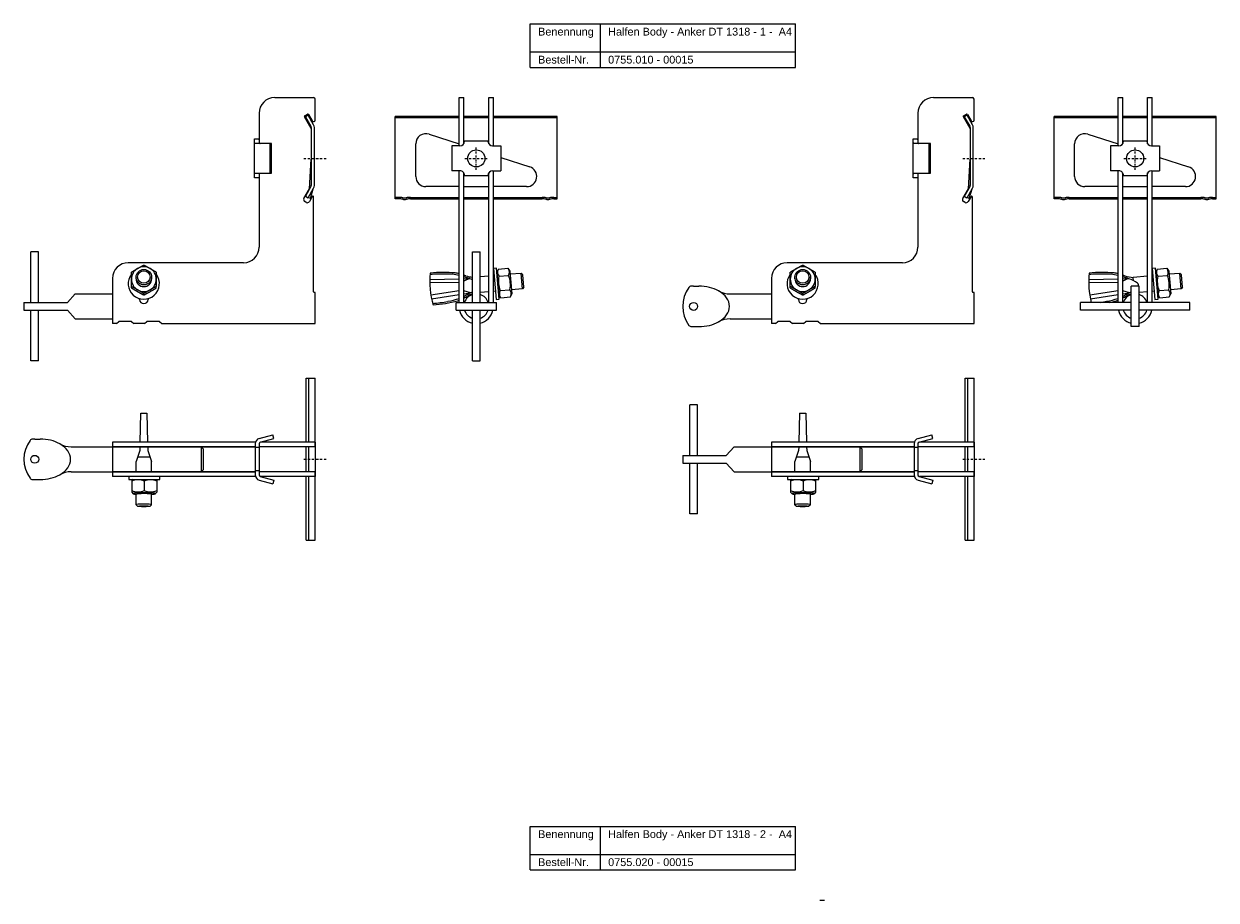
# Model space of a CAD drawing. Header units: millimetres. Extents: x 5002 to 6460, y -1122 to 170.
# Tile 2 of 4: x 5002 to 5768, y -392 to 170. Entities that reach past the tile are written whole.
import ezdxf

# ---------------------------------------------------------------- set-up
doc = ezdxf.new("R2010")
doc.units = ezdxf.units.MM
doc.header["$LTSCALE"] = 10
doc.linetypes.add('STRICHPUNKT2', pattern=[0.5, 0.25, -0.125, 0, -0.125])
doc.layers.add('HALFEN', color=2, linetype='Continuous')
doc.styles.add('ARIAL50', font='ARIAL.TTF', dxfattribs={"height": 5})

msp = doc.modelspace()

# ---------------------------------------------------------------- linework, layer by layer
at = {"layer": 'HALFEN'}
for p, q in [((5327.56, 170.28), (5497.85, 170.28)), ((5327.56, 142.28), (5327.56, 170.28)), ((5372.53, 142.28), (5372.53, 170.28)), ((5497.85, 142.28), (5497.85, 170.28)), ((5327.56, 152.28), (5497.85, 152.28)), ((5327.56, 142.28), (5497.85, 142.28)), ((5281.89, 91.9), (5281.89, 122.89)), ((5281.89, 122.89), (5284.89, 122.89)), ((5284.89, 93.23), (5284.89, 122.89)), ((5300.89, 93.24), (5300.89, 122.89)), ((5300.89, 122.89), (5303.89, 122.89)), ((5303.89, 91.88), (5303.89, 122.89)), ((5704.78, 91.9), (5704.78, 122.89)), ((5704.78, 122.89), (5707.78, 122.89)), ((5707.78, 93.23), (5707.78, 122.89)), ((5723.78, 93.24), (5723.78, 122.89)), ((5723.78, 122.89), (5726.78, 122.89)), ((5726.78, 91.88), (5726.78, 122.89)), ((5240.89, 57.89), (5240.89, 110.88)), ((5281.89, 110.88), (5240.89, 110.88)), ((5281.89, 109.88), (5240.89, 109.88)), ((5300.89, 110.88), (5284.89, 110.88)), ((5300.89, 109.88), (5284.89, 109.88)), ((5344.89, 110.88), (5303.89, 110.88)), ((5344.89, 109.88), (5303.89, 109.88)), ((5344.89, 57.89), (5344.89, 110.88)), ((5663.78, 57.89), (5663.78, 110.88)), ((5704.78, 110.88), (5663.78, 110.88)), ((5704.78, 109.88), (5663.78, 109.88)), ((5723.78, 110.88), (5707.78, 110.88)), ((5723.78, 109.88), (5707.78, 109.88)), ((5767.78, 110.88), (5726.78, 110.88)), ((5767.78, 109.88), (5726.78, 109.88)), ((5767.78, 57.89), (5767.78, 110.88)), ((5254.08, 72.25), (5254.08, 93.25)), ((5262.59, 99.44), (5281.89, 93.16)), ((5277.19, 91.91), (5277.18, 75.91)), ((5282.4, 91.9), (5277.19, 91.91)), ((5300.4, 94.89), (5285.4, 94.9)), ((5303.4, 91.88), (5308.61, 91.88)), ((5308.61, 91.88), (5308.6, 75.88)), ((5676.96, 72.25), (5676.96, 93.25)), ((5685.47, 99.44), (5704.78, 93.16)), ((5700.07, 91.91), (5700.06, 75.91)), ((5705.28, 91.9), (5700.07, 91.91)), ((5723.29, 94.89), (5708.29, 94.9)), ((5726.28, 91.88), (5731.49, 91.88)), ((5731.49, 91.88), (5731.48, 75.88)), ((5308.61, 84.48), (5327.22, 78.44)), ((5731.49, 84.48), (5750.1, 78.44)), ((5282.39, 75.9), (5277.18, 75.91)), ((5281.89, -8.61), (5281.89, 75.9)), ((5284.89, -8.61), (5284.89, 74.55)), ((5285.39, 72.9), (5300.39, 72.89)), ((5300.89, -8.61), (5300.89, 74.56)), ((5303.39, 75.88), (5308.6, 75.88)), ((5303.89, -8.61), (5303.89, 75.88)), ((5705.27, 75.9), (5700.06, 75.91)), ((5704.78, -8.61), (5704.78, 75.9)), ((5707.78, -8.61), (5707.78, 74.55)), ((5708.27, 72.9), (5723.27, 72.89)), ((5723.78, -8.61), (5723.78, 74.56)), ((5726.27, 75.88), (5731.48, 75.88)), ((5726.78, -8.61), (5726.78, 75.88)), ((5281.89, 65.75), (5260.58, 65.75)), ((5284.89, 65.75), (5300.89, 65.75)), ((5325.21, 65.75), (5303.89, 65.75)), ((5704.78, 65.75), (5683.46, 65.75)), ((5707.78, 65.75), (5723.78, 65.75)), ((5748.09, 65.75), (5726.78, 65.75)), ((5243.14, 58.89), (5240.89, 58.89)), ((5243.14, 57.89), (5240.89, 57.89)), ((5250.64, 58.89), (5281.89, 58.89)), ((5250.64, 57.89), (5281.89, 57.89)), ((5284.89, 58.89), (5300.89, 58.89)), ((5284.89, 57.89), (5300.89, 57.89)), ((5303.89, 58.89), (5335.14, 58.89)), ((5303.89, 57.89), (5335.14, 57.89)), ((5342.64, 58.89), (5344.89, 58.89)), ((5342.64, 57.89), (5344.89, 57.89)), ((5666.03, 58.89), (5663.78, 58.89)), ((5666.03, 57.89), (5663.78, 57.89)), ((5673.53, 58.89), (5704.78, 58.89)), ((5673.53, 57.89), (5704.78, 57.89)), ((5707.78, 58.89), (5723.78, 58.89)), ((5707.78, 57.89), (5723.78, 57.89)), ((5726.78, 58.89), (5758.03, 58.89)), ((5726.78, 57.89), (5758.03, 57.89)), ((5765.53, 58.89), (5767.78, 58.89)), ((5765.53, 57.89), (5767.78, 57.89)), ((5007, -8.61), (5007, 23.89)), ((5012, 23.89), (5007, 23.89)), ((5012, -8.61), (5012, 23.89)), ((5290.39, -8.61), (5290.39, 23.89)), ((5290.39, 23.89), (5295.39, 23.89)), ((5295.39, -8.61), (5295.39, 23.89)), ((5300.89, 8.27), (5295.39, 7.79)), ((5305.89, 13.48), (5303.89, 13.3)), ((5303.89, 13.3), (5305.64, -6.62)), ((5304.31, 8.57), (5303.89, 8.54)), ((5307.63, -6.45), (5305.89, 13.48)), ((5307.07, 12.82), (5306.12, 10.79)), ((5306.12, 10.79), (5307.39, -3.76)), ((5307.07, 12.82), (5313.21, 13.35)), ((5307.47, 8.21), (5313.61, 8.75)), ((5313.21, 13.35), (5314.49, 11.52)), ((5314.49, 11.52), (5315.76, -3.03)), ((5321.61, 10.09), (5314.67, 9.48)), ((5322.69, 9.18), (5321.61, 10.09)), ((5322.48, 0.12), (5321.61, 10.09)), ((5323.39, 1.21), (5322.69, 9.18)), ((5723.78, 8.27), (5714.6, 7.47)), ((5728.77, 13.48), (5726.78, 13.3)), ((5726.78, 13.3), (5728.52, -6.62)), ((5727.19, 8.57), (5726.78, 8.54)), ((5730.51, -6.45), (5728.77, 13.48)), ((5729.95, 12.82), (5729.01, 10.79)), ((5729.01, 10.79), (5730.28, -3.76)), ((5729.95, 12.82), (5736.09, 13.35)), ((5730.35, 8.21), (5736.49, 8.75)), ((5736.09, 13.35), (5737.37, 11.52)), ((5737.37, 11.52), (5738.65, -3.03)), ((5744.49, 10.09), (5737.55, 9.48)), ((5745.57, 9.18), (5744.49, 10.09)), ((5745.36, 0.12), (5744.49, 10.09)), ((5746.27, 1.21), (5745.57, 9.18)), ((5074.53, 6.62), (5074.53, 7.62)), ((5084.54, 6.62), (5084.54, 7.62)), ((5281.89, 4.18), (5263.07, 3.96)), ((5263.09, 6.25), (5281.89, 6.6)), ((5284.89, 6.66), (5288.47, 6.73)), ((5288.47, 6.73), (5284.89, 5.08)), ((5322.48, 0.12), (5315.54, -0.48)), ((5323.39, 1.21), (5322.48, 0.12)), ((5432.38, 1.89), (5435.79, 1.89)), ((5497.42, 6.62), (5497.41, 7.62)), ((5507.42, 6.62), (5507.42, 7.62)), ((5704.78, 4.18), (5685.95, 3.96)), ((5685.98, 6.25), (5704.78, 6.6)), ((5707.78, 6.66), (5711.36, 6.73)), ((5711.36, 6.73), (5707.78, 5.08)), ((5711.36, 6.73), (5707.78, 5.08)), ((5713.28, -24.11), (5713.28, 1.89)), ((5718.28, 1.89), (5713.28, 1.89)), ((5714.79, 5.31), (5714.6, 7.47)), ((5718.28, -24.11), (5718.28, 1.89)), ((5745.36, 0.12), (5738.42, -0.48)), ((5746.27, 1.21), (5745.36, 0.12)), ((5030.5, -8.61), (5035.5, -3.11)), ((5035.5, -3.11), (5059.5, -3.11)), ((5281.89, -1.04), (5263.77, -4.01)), ((5264.19, -6.27), (5281.89, -3.49)), ((5289.27, -2.33), (5284.89, -1.18)), ((5284.89, -3.02), (5289.27, -2.33)), ((5300.89, -1.76), (5295.39, -2.25)), ((5305.18, -1.39), (5303.89, -1.5)), ((5305.64, -6.62), (5307.63, -6.45)), ((5308.68, -5.59), (5307.39, -3.76)), ((5308.28, -0.99), (5314.41, -0.45)), ((5308.68, -5.59), (5314.82, -5.06)), ((5314.82, -5.06), (5315.76, -3.03)), ((5455.79, -3.11), (5482.38, -3.11)), ((5704.78, -1.04), (5686.65, -4.01)), ((5687.07, -6.27), (5704.78, -3.49)), ((5712.15, -2.33), (5707.78, -1.18)), ((5712.15, -2.33), (5707.78, -1.18)), ((5707.78, -3.02), (5712.15, -2.33)), ((5723.78, -1.76), (5718.28, -2.25)), ((5728.06, -1.39), (5726.78, -1.5)), ((5728.52, -6.62), (5730.51, -6.45)), ((5731.56, -5.59), (5730.28, -3.76)), ((5731.16, -0.99), (5737.3, -0.45)), ((5731.56, -5.59), (5737.7, -5.06)), ((5737.7, -5.06), (5738.65, -3.03)), ((5002.5, -8.61), (5030.5, -8.61)), ((5002.5, -8.61), (5002.5, -13.61)), ((5002.5, -13.61), (5030.5, -13.61)), ((5007, -46.11), (5007, -13.61)), ((5012, -46.11), (5012, -13.61)), ((5030.5, -13.61), (5035.5, -19.11)), ((5279.89, -8.61), (5305.89, -8.61)), ((5279.89, -13.61), (5279.89, -8.61)), ((5279.89, -13.61), (5305.89, -13.61)), ((5290.39, -46.11), (5290.39, -13.61)), ((5295.39, -46.11), (5295.39, -13.61)), ((5305.89, -13.61), (5305.89, -8.61)), ((5713.28, -8.61), (5680.78, -8.61)), ((5680.78, -13.61), (5680.78, -8.61)), ((5713.28, -13.61), (5680.78, -13.61)), ((5750.78, -8.61), (5718.28, -8.61)), ((5750.78, -13.61), (5718.28, -13.61)), ((5750.78, -13.61), (5750.78, -8.61)), ((5035.5, -19.11), (5059.5, -19.11)), ((5062, -22.11), (5059.5, -22.11)), ((5062, -22.11), (5059.5, -22.11)), ((5062, -22.11), (5063.5, -20.81)), ((5071.5, -20.81), (5063.5, -20.81)), ((5071.5, -20.81), (5073, -22.11)), ((5080, -22.11), (5073, -22.11)), ((5080, -22.11), (5081.5, -20.81)), ((5089.5, -20.81), (5081.5, -20.81)), ((5089.5, -20.81), (5091, -22.11)), ((5455.79, -19.11), (5482.38, -19.11)), ((5484.88, -22.11), (5482.38, -22.11)), ((5484.88, -22.11), (5482.38, -22.11)), ((5484.88, -22.11), (5486.38, -20.81)), ((5494.38, -20.81), (5486.38, -20.81)), ((5494.38, -20.81), (5495.88, -22.11)), ((5502.88, -22.11), (5495.88, -22.11)), ((5502.88, -22.11), (5504.38, -20.81)), ((5512.38, -20.81), (5504.38, -20.81)), ((5512.38, -20.81), (5513.88, -22.11)), ((5430.99, -24.11), (5435.79, -24.11)), ((5718.28, -24.11), (5713.28, -24.11)), ((5012, -46.11), (5007, -46.11)), ((5290.39, -46.11), (5295.39, -46.11)), ((5183.77, -98.29), (5183.77, -57.29)), ((5183.77, -57.29), (5189.5, -57.29)), ((5185.5, -98.29), (5185.5, -57.29)), ((5189.5, -101.29), (5189.5, -57.29)), ((5606.65, -98.29), (5606.65, -57.29)), ((5606.65, -57.29), (5612.38, -57.29)), ((5608.38, -98.29), (5608.38, -57.29)), ((5612.38, -101.29), (5612.38, -57.29)), ((5429.88, -106.79), (5429.88, -74.29)), ((5434.88, -74.29), (5429.88, -74.29)), ((5434.88, -106.79), (5434.88, -74.29)), ((5077.47, -79.77), (5077.03, -98.29)), ((5077.5, -79.77), (5081.5, -79.77)), ((5081.52, -79.77), (5081.96, -98.29)), ((5500.36, -79.77), (5499.92, -98.29)), ((5500.38, -79.77), (5504.38, -79.77)), ((5504.41, -79.77), (5504.85, -98.29)), ((5009.5, -96.29), (5012.9, -96.29)), ((5151.15, -98.29), (5059.5, -98.29)), ((5059.5, -98.29), (5059.5, -120.29)), ((5151, -99.31), (5151, -119.28)), ((5153.5, -99.31), (5153.5, -119.28)), ((5153.59, -95.93), (5162.35, -93.58)), ((5154.24, -98.35), (5163, -96)), ((5189.5, -98.29), (5154.43, -98.29)), ((5163, -96), (5162.35, -93.58)), ((5189.5, -98.29), (5189.5, -120.29)), ((5574.03, -98.29), (5482.38, -98.29)), ((5482.38, -98.29), (5482.38, -120.29)), ((5573.88, -99.31), (5573.88, -119.28)), ((5576.38, -99.31), (5576.38, -119.28)), ((5576.48, -95.93), (5585.23, -93.58)), ((5577.12, -98.35), (5585.88, -96)), ((5612.38, -98.29), (5577.31, -98.29)), ((5585.88, -96), (5585.23, -93.58)), ((5612.38, -98.29), (5612.38, -120.29)), ((5032.91, -101.29), (5151, -101.29)), ((5151, -101.29), (5059.5, -101.29)), ((5076.9, -103.74), (5074.5, -110.77)), ((5076.96, -101.29), (5076.9, -103.74)), ((5082.03, -101.29), (5082.09, -103.74)), ((5082.09, -103.74), (5084.5, -110.8)), ((5116.27, -101.29), (5116.27, -117.29)), ((5117.5, -102.52), (5116.27, -101.29)), ((5117.5, -102.52), (5117.5, -116.07)), ((5153.5, -101.79), (5151, -101.79)), ((5189.5, -101.29), (5153.5, -101.29)), ((5153.5, -101.29), (5153.5, -103.29)), ((5153.5, -103.29), (5153.5, -115.29)), ((5183.77, -117.29), (5183.77, -101.29)), ((5185.5, -117.29), (5185.5, -101.29)), ((5189.5, -101.29), (5189.5, -117.29)), ((5425.38, -106.79), (5453.38, -106.79)), ((5425.38, -106.79), (5425.38, -111.79)), ((5453.38, -106.79), (5458.38, -101.29)), ((5458.38, -101.29), (5482.38, -101.29)), ((5573.88, -101.29), (5482.38, -101.29)), ((5482.38, -101.29), (5573.88, -101.29)), ((5499.79, -103.74), (5497.38, -110.77)), ((5499.85, -101.29), (5499.79, -103.74)), ((5504.92, -101.29), (5504.98, -103.74)), ((5504.98, -103.74), (5507.38, -110.8)), ((5539.15, -101.29), (5539.15, -117.29)), ((5540.38, -102.52), (5539.15, -101.29)), ((5540.38, -102.52), (5540.38, -116.07)), ((5576.38, -101.79), (5573.88, -101.79)), ((5612.38, -101.29), (5576.38, -101.29)), ((5576.38, -101.29), (5576.38, -103.29)), ((5576.38, -103.29), (5576.38, -115.29)), ((5606.65, -117.29), (5606.65, -101.29)), ((5608.38, -117.29), (5608.38, -101.29)), ((5612.38, -101.29), (5612.38, -117.29)), ((5074.5, -117.29), (5074.5, -110.77)), ((5075.53, -107.77), (5083.45, -107.77)), ((5084.5, -117.29), (5084.5, -110.8)), ((5425.38, -111.79), (5453.38, -111.79)), ((5429.88, -144.29), (5429.88, -111.79)), ((5434.88, -144.29), (5434.88, -111.79)), ((5453.38, -111.79), (5458.38, -117.29)), ((5497.38, -117.29), (5497.38, -110.77)), ((5498.41, -107.77), (5506.33, -107.77)), ((5507.38, -117.29), (5507.38, -110.8)), ((5008.11, -122.29), (5012.9, -122.29)), ((5032.91, -117.29), (5151, -117.29)), ((5151, -117.29), (5059.5, -117.29)), ((5151.15, -120.29), (5059.5, -120.29)), ((5089.79, -120.29), (5069.79, -120.29)), ((5069.79, -120.29), (5069.79, -122.29)), ((5069.79, -122.29), (5089.79, -122.29)), ((5072.49, -122.29), (5071.79, -122.7)), ((5072.49, -122.29), (5087.09, -122.29)), ((5087.09, -122.29), (5087.79, -122.7)), ((5089.79, -122.29), (5089.79, -120.29)), ((5116.27, -117.29), (5117.5, -116.07)), ((5153.5, -116.79), (5151, -116.79)), ((5153.5, -115.29), (5153.5, -117.29)), ((5189.5, -117.29), (5153.5, -117.29)), ((5154.24, -120.24), (5163, -122.59)), ((5189.5, -120.29), (5154.43, -120.29)), ((5183.77, -161.29), (5183.77, -120.29)), ((5185.5, -161.29), (5185.5, -120.29)), ((5189.5, -161.29), (5189.5, -117.29)), ((5458.38, -117.29), (5482.38, -117.29)), ((5573.88, -117.29), (5482.38, -117.29)), ((5482.38, -117.29), (5573.88, -117.29)), ((5574.03, -120.29), (5482.38, -120.29)), ((5512.67, -120.29), (5492.67, -120.29)), ((5492.67, -120.29), (5492.67, -122.29)), ((5492.67, -122.29), (5512.67, -122.29)), ((5495.37, -122.29), (5494.67, -122.7)), ((5495.37, -122.29), (5509.97, -122.29)), ((5509.97, -122.29), (5510.67, -122.7)), ((5512.67, -122.29), (5512.67, -120.29)), ((5539.15, -117.29), (5540.38, -116.07)), ((5576.38, -116.79), (5573.88, -116.79)), ((5576.38, -115.29), (5576.38, -117.29)), ((5612.38, -117.29), (5576.38, -117.29)), ((5577.12, -120.24), (5585.88, -122.59)), ((5612.38, -120.29), (5577.31, -120.29)), ((5606.65, -161.29), (5606.65, -120.29)), ((5608.38, -161.29), (5608.38, -120.29)), ((5612.38, -161.29), (5612.38, -117.29)), ((5071.79, -122.7), (5071.79, -130.29)), ((5079.79, -123.24), (5079.79, -129.4)), ((5087.79, -122.7), (5087.79, -130.29)), ((5153.59, -122.66), (5162.35, -125.01)), ((5163, -122.59), (5162.35, -125.01)), ((5494.67, -122.7), (5494.67, -130.29)), ((5502.67, -123.24), (5502.67, -129.4)), ((5510.67, -122.7), (5510.67, -130.29)), ((5576.48, -122.66), (5585.23, -125.01)), ((5585.88, -122.59), (5585.23, -125.01)), ((5071.79, -130.29), (5072.49, -131.32)), ((5074.5, -138.47), (5074.5, -131.74)), ((5084.5, -138.44), (5084.5, -131.62)), ((5087.79, -130.29), (5087.09, -131.32)), ((5494.67, -130.29), (5495.37, -131.32)), ((5497.38, -138.47), (5497.38, -131.74)), ((5507.38, -138.44), (5507.38, -131.62)), ((5510.67, -130.29), (5509.97, -131.32)), ((5074.49, -138.44), (5075.49, -139.44)), ((5084.5, -138.44), (5083.5, -139.44)), ((5434.88, -144.29), (5429.88, -144.29)), ((5497.38, -138.44), (5498.38, -139.44)), ((5507.38, -138.44), (5506.38, -139.44)), ((5183.77, -161.29), (5189.5, -161.29)), ((5606.65, -161.29), (5612.38, -161.29)), ((5327.56, -344.93), (5497.85, -344.93)), ((5327.56, -372.93), (5327.56, -344.93)), ((5372.53, -372.93), (5372.53, -344.93)), ((5497.85, -372.93), (5497.85, -344.93)), ((5327.56, -362.93), (5497.85, -362.93)), ((5327.56, -372.93), (5497.85, -372.93)), ((5513.43, -392.32), (5516.43, -392.32))]:
    msp.add_line(p, q, dxfattribs=at)
at = {"layer": 'HALFEN', "extrusion": (0, 1, 0)}
for p, q in [((5163.5, 122.89), (5188.5, 122.89)), ((5586.38, 122.89), (5611.38, 122.89)), ((5189.5, 108.46), (5189.5, 121.89)), ((5612.38, 108.46), (5612.38, 121.89)), ((5153.5, 112.89), (5153.5, 94.03)), ((5186.97, 103.1), (5182.65, 110.59)), ((5182.83, 111.28), (5184.56, 112.28)), ((5184.97, 111.63), (5183.24, 110.63)), ((5183.24, 110.63), (5186.77, 104.51)), ((5188.5, 105.51), (5184.97, 111.63)), ((5185.25, 112.09), (5187.63, 107.96)), ((5576.38, 112.89), (5576.38, 94.03)), ((5609.86, 103.1), (5605.53, 110.59)), ((5605.71, 111.28), (5607.45, 112.28)), ((5607.86, 111.63), (5606.12, 110.63)), ((5606.12, 110.63), (5609.66, 104.51)), ((5611.39, 105.51), (5607.86, 111.63)), ((5608.13, 112.09), (5610.52, 107.96)), ((5186.97, 103.76), (5186.97, 66.5)), ((5188.97, 66.5), (5188.97, 103.76)), ((5609.86, 103.76), (5609.86, 66.5)), ((5611.86, 66.5), (5611.86, 103.76)), ((5150.45, 96.39), (5153.45, 96.39)), ((5150.45, 96.28), (5150.45, 96.39)), ((5150.45, 95.09), (5150.45, 96.28)), ((5150.45, 88.12), (5150.45, 95.09)), ((5153.41, 93.39), (5151.56, 93.39)), ((5160.67, 93.39), (5153.41, 93.39)), ((5153.45, 95.78), (5153.45, 96.39)), ((5153.45, 95.78), (5153.45, 94.39)), ((5160.67, 74.39), (5160.67, 93.39)), ((5161.45, 93.39), (5160.67, 93.39)), ((5161.45, 74.39), (5161.45, 93.39)), ((5573.33, 96.39), (5576.33, 96.39)), ((5573.33, 96.28), (5573.33, 96.39)), ((5573.33, 95.09), (5573.33, 96.28)), ((5573.33, 88.12), (5573.33, 95.09)), ((5576.3, 93.39), (5574.44, 93.39)), ((5583.55, 93.39), (5576.3, 93.39)), ((5576.33, 95.78), (5576.33, 96.39)), ((5576.33, 95.78), (5576.33, 94.39)), ((5583.55, 74.39), (5583.55, 93.39)), ((5584.33, 93.39), (5583.55, 93.39)), ((5584.33, 74.39), (5584.33, 93.39)), ((5150.45, 79.67), (5150.45, 88.12)), ((5573.33, 79.67), (5573.33, 88.12)), ((5150.45, 72.7), (5150.45, 79.67)), ((5185.84, 64.36), (5186.97, 83.47)), ((5573.33, 72.7), (5573.33, 79.67)), ((5608.73, 64.36), (5609.86, 83.47)), ((5150.45, 71.51), (5150.45, 72.7)), ((5150.45, 71.39), (5150.45, 71.51)), ((5153.45, 71.39), (5150.45, 71.39)), ((5151.56, 74.39), (5153.41, 74.39)), ((5153.41, 74.39), (5160.67, 74.39)), ((5153.45, 73.39), (5153.45, 72)), ((5153.45, 72), (5153.45, 71.39)), ((5153.5, 73.75), (5153.5, 26.89)), ((5160.67, 74.39), (5161.45, 74.39)), ((5573.33, 71.51), (5573.33, 72.7)), ((5573.33, 71.39), (5573.33, 71.51)), ((5576.33, 71.39), (5573.33, 71.39)), ((5574.44, 74.39), (5576.3, 74.39)), ((5576.3, 74.39), (5583.55, 74.39)), ((5576.33, 73.39), (5576.33, 72)), ((5576.33, 72), (5576.33, 71.39)), ((5576.38, 73.75), (5576.38, 26.89)), ((5583.55, 74.39), (5584.33, 74.39)), ((5182.28, 58.19), (5185.84, 64.36)), ((5186.77, 65.75), (5183.24, 59.64)), ((5184.97, 58.64), (5188.5, 64.75)), ((5186.38, 58.14), (5188.28, 64.37)), ((5605.17, 58.19), (5608.73, 64.36)), ((5609.66, 65.75), (5606.12, 59.64)), ((5607.86, 58.64), (5611.39, 64.75)), ((5609.26, 58.14), (5611.17, 64.37)), ((5183.7, 55.64), (5182.83, 56.14)), ((5183.24, 59.64), (5184.96, 58.65)), ((5184.97, 58.64), (5184.96, 58.65)), ((5185.32, 58.52), (5184.97, 58.64)), ((5186.38, 58.14), (5185.32, 58.52)), ((5187.56, 59.34), (5185.75, 56.19)), ((5188.5, -1.81), (5188.5, 59.09)), ((5606.58, 55.64), (5605.71, 56.14)), ((5606.12, 59.64), (5607.84, 58.65)), ((5607.86, 58.64), (5607.84, 58.65)), ((5608.2, 58.52), (5607.86, 58.64)), ((5609.26, 58.14), (5608.2, 58.52)), ((5610.45, 59.34), (5608.63, 56.19)), ((5611.38, -1.81), (5611.38, 59.09)), ((5143.5, 16.89), (5069.5, 16.89)), ((5566.38, 16.89), (5492.38, 16.89)), ((5059.5, 6.89), (5059.5, -11.11)), ((5071.53, 0.76), (5071.53, 1.68)), ((5087.53, 0.76), (5087.53, 1.68)), ((5482.38, 6.89), (5482.38, -11.11)), ((5494.42, 0.76), (5494.42, 1.68)), ((5510.42, 0.76), (5510.42, 1.68)), ((5076.75, -6.61), (5076.75, -6.14)), ((5079.53, -3.82), (5079.53, -2.9)), ((5082.25, -6.14), (5082.25, -6.61)), ((5189.5, -2.11), (5188.8, -2.11)), ((5189.5, -11.11), (5189.5, -2.11)), ((5499.63, -6.61), (5499.63, -6.14)), ((5502.42, -3.82), (5502.42, -2.9)), ((5505.13, -6.14), (5505.13, -6.61)), ((5612.38, -2.11), (5611.68, -2.11)), ((5612.38, -11.11), (5612.38, -2.11)), ((5059.5, -11.11), (5059.5, -22.11)), ((5189.5, -22.11), (5189.5, -11.11)), ((5482.38, -11.11), (5482.38, -22.11)), ((5612.38, -22.11), (5612.38, -11.11)), ((5091, -22.11), (5189.5, -22.11)), ((5513.88, -22.11), (5612.38, -22.11))]:
    msp.add_line(p, q, dxfattribs=at)
at = {"layer": 'HALFEN', "color": 1, "linetype": 'STRICHPUNKT2', "ltscale": 0.5}
for p, q in [((5292.89, 76.64), (5292.89, 91.14)), ((5715.78, 76.64), (5715.78, 91.14)), ((5182.25, 83.89), (5196.75, 83.89)), ((5285.64, 83.89), (5300.14, 83.89)), ((5605.13, 83.89), (5619.63, 83.89)), ((5708.53, 83.89), (5723.03, 83.89)), ((5182.25, -109.29), (5196.75, -109.29)), ((5605.13, -109.29), (5619.63, -109.29))]:
    msp.add_line(p, q, dxfattribs=at)
at = {"layer": 'HALFEN'}
for centre, radius in [((5292.89, 83.89), 5.5), ((5715.78, 83.89), 5.5), ((5432.38, -11.11), 2.55), ((5009.5, -109.29), 2.55)]:
    msp.add_circle(centre, radius, dxfattribs=at)
for centre, radius, start, end in [((5163.5, 112.89), 10, 90, 180), ((5188.5, 121.89), 1, 0, 90), ((5586.38, 112.89), 10, 90, 180), ((5611.38, 121.89), 1, 0, 90), ((5183.08, 110.84), 0.5, 120, 210), ((5184.81, 111.84), 0.5, 30, 120), ((5188.5, 108.46), 1, 210, 0), ((5605.96, 110.84), 0.5, 120, 210), ((5607.7, 111.84), 0.5, 30, 120), ((5611.38, 108.46), 1, 210, 0), ((5185.47, 103.76), 1.5, 0, 30), ((5185.47, 103.76), 3.5, 0, 30), ((5260.58, 93.25), 6.5, 72, 180), ((5608.36, 103.76), 1.5, 0, 30), ((5608.36, 103.76), 3.5, 0, 30), ((5683.46, 93.25), 6.5, 72, 180), ((5282.4, 94.9), 3, 269.95559, 359.95559), ((5303.4, 94.88), 3, 179.95559, 269.95559), ((5705.29, 94.9), 3, 269.95559, 359.95559), ((5726.29, 94.88), 3, 179.95559, 269.95559), ((5325.21, 72.25), 6.5, 270, 72), ((5748.09, 72.25), 6.5, 270, 72), ((5260.58, 72.25), 6.5, 180, 270), ((5282.39, 72.9), 3, 359.95559, 89.95559), ((5303.39, 72.88), 3, 89.95559, 179.95559), ((5683.46, 72.25), 6.5, 180, 270), ((5705.27, 72.9), 3, 359.95559, 89.95559), ((5726.27, 72.88), 3, 89.95559, 179.95559), ((5185.47, 66.5), 1.5, 330, 360), ((5185.47, 66.5), 3.5, 330, 0), ((5608.36, 66.5), 1.5, 330, 360), ((5608.36, 66.5), 3.5, 330, 0), ((5183.58, 57.44), 1.5, 150, 240), ((5184.45, 56.94), 1.5, 240, 330), ((5188, 59.09), 0.5, 0, 150), ((5243.14, 42.89), 16, 80.36636, 90), ((5243.14, 42.89), 15, 80.36636, 90), ((5246.89, 64.98), 7.41, 260.36636, 279.63364), ((5246.89, 64.98), 6.41, 260.36636, 279.63364), ((5250.64, 42.89), 16, 90, 99.63364), ((5250.64, 42.89), 15, 90, 99.63364), ((5335.14, 42.89), 16, 80.36636, 90), ((5335.14, 42.89), 15, 80.36636, 90), ((5338.89, 64.98), 7.41, 260.36636, 279.63364), ((5338.89, 64.98), 6.41, 260.36636, 279.63364), ((5342.64, 42.89), 16, 90, 99.63364), ((5342.64, 42.89), 15, 90, 99.63364), ((5606.46, 57.44), 1.5, 150, 240), ((5607.33, 56.94), 1.5, 240, 330), ((5610.88, 59.09), 0.5, 0, 150), ((5666.03, 42.89), 16, 80.36636, 90), ((5666.03, 42.89), 15, 80.36636, 90), ((5669.78, 64.98), 7.41, 260.36636, 279.63364), ((5669.78, 64.98), 6.41, 260.36636, 279.63364), ((5673.53, 42.89), 16, 90, 99.63364), ((5673.53, 42.89), 15, 90, 99.63364), ((5758.03, 42.89), 16, 80.36636, 90), ((5758.03, 42.89), 15, 80.36636, 90), ((5761.78, 64.98), 7.41, 260.36636, 279.63364), ((5761.78, 64.98), 6.41, 260.36636, 279.63364), ((5765.53, 42.89), 16, 90, 99.63364), ((5765.53, 42.89), 15, 90, 99.63364), ((5143.5, 26.89), 10, 270, 0), ((5566.38, 26.89), 10, 270, 0), ((5069.5, 6.89), 10, 90, 180), ((5492.38, 6.89), 10, 90, 180), ((5079.5, 3.48), 10, 142.77906, 36.51596), ((5316.1, 4.58), 53.03, 173.82027, 196.17973), ((5271.04, -77.15), 86.81, 88.64672, 95.12899), ((5272.16, -94.5), 105.15, 86.04137, 94.79234), ((5273.91, -26.11), 35.76, 77.09525, 91.31141), ((5273.87, -22.2), 33.07, 75.95927, 80.34246), ((5273.87, -22.2), 33.07, 68.09069, 70.52951), ((5273.91, -26.11), 35.76, 69.02091, 72.10841), ((5293.42, 32.23), 24.81, 253.11296, 262.99761), ((5310.63, 10.81), 4.08, 159.43847, 219.43847), ((5322.37, 4.88), 15.27, 167.38303, 202.61697), ((5310.05, 10.76), 4.08, 330.56153, 30.56153), ((5299.52, 2.88), 15.27, 347.38303, 22.61697), ((5502.38, 3.48), 10, 142.77906, 36.51596), ((5738.98, 4.58), 53.03, 173.82027, 194.3997), ((5693.92, -77.15), 86.81, 88.64672, 95.12899), ((5695.04, -94.5), 105.15, 86.04137, 94.79234), ((5696.79, -26.11), 35.76, 77.09525, 91.31141), ((5696.75, -22.2), 33.07, 75.95927, 80.34246), ((5696.75, -22.2), 33.07, 75.95927, 80.34246), ((5696.75, -22.2), 33.07, 68.09069, 70.52951), ((5696.75, -22.2), 33.07, 68.09069, 70.52951), ((5696.79, -26.11), 35.76, 69.02091, 72.10841), ((5716.3, 32.23), 24.81, 253.11296, 266.23113), ((5733.51, 10.81), 4.08, 159.43847, 219.43847), ((5745.25, 4.88), 15.27, 167.38303, 202.61697), ((5732.93, 10.76), 4.08, 330.56153, 30.56153), ((5722.4, 2.88), 15.27, 347.38303, 22.61697), ((5279.85, -17.78), 25.98, 69.87312, 74.68904), ((5280.83, -16.75), 24.69, 67.20409, 71.18568), ((5445.94, -11.11), 20.55, 143.64928, 216.35854), ((5430.99, -0.11), 2, 91.33538, 143.64928), ((5431.72, -31.48), 33.38, 88.87071, 91.33538), ((5702.73, -17.78), 25.98, 69.87312, 74.68904), ((5702.73, -17.78), 25.98, 69.87312, 74.68904), ((5703.71, -16.75), 24.69, 56.39419, 71.18568), ((5716.67, 2.64), 1.36, 4.51801, 58.84061), ((5716.67, 2.62), 1.36, 327.8437, 5.48199), ((5079.5, -6.61), 2.75, 180, 0), ((5188.8, -1.81), 0.3, 180, 270), ((5255.62, 94.52), 105.15, 275.20766, 283.95863), ((5269.22, 27.48), 35.76, 278.68859, 290.75985), ((5269.86, 23.62), 33.07, 289.65754, 291.33467), ((5269.22, 27.48), 35.76, 295.99787, 300.97909), ((5269.86, 23.62), 33.07, 297.03435, 301.90931), ((5292.89, -11.11), 8, 108.20996, 161.79004), ((5298.57, -26.59), 24.81, 109.22537, 116.88704), ((5276.52, 20.31), 25.98, 295.31096, 300.12688), ((5277.66, 19.47), 24.69, 298.81432, 301.05233), ((5292.89, -11.11), 8, 18.20996, 71.79004), ((5311.83, -3), 4.08, 150.56153, 210.56153), ((5311.26, -3.05), 4.08, 339.43847, 39.43847), ((5455.79, 11.89), 15, 240.67836, 270), ((5502.38, -6.61), 2.75, 180, 0), ((5611.68, -1.81), 0.3, 180, 270), ((5692.1, 27.48), 35.76, 278.68859, 290.75985), ((5692.1, 27.48), 35.76, 278.68859, 290.75985), ((5678.51, 94.52), 105.15, 281.25753, 283.95863), ((5692.75, 23.62), 33.07, 289.65754, 291.33467), ((5692.75, 23.62), 33.07, 289.65754, 291.33467), ((5692.1, 27.48), 35.76, 295.99787, 300.97909), ((5692.1, 27.48), 35.76, 295.99787, 300.97909), ((5692.75, 23.62), 33.07, 297.03435, 301.90931), ((5692.75, 23.62), 33.07, 297.03435, 301.90931), ((5715.78, -11.11), 8, 108.20996, 161.79004), ((5721.45, -26.59), 24.81, 109.22537, 116.88704), ((5699.4, 20.31), 25.98, 295.31096, 300.12688), ((5699.4, 20.31), 25.98, 295.31096, 300.12688), ((5700.54, 19.47), 24.69, 298.81432, 301.05233), ((5715.78, -11.11), 8, 18.20996, 71.79004), ((5734.72, -3), 4.08, 150.56153, 210.56153), ((5734.14, -3.05), 4.08, 339.43847, 39.43847), ((5257.53, 77.24), 86.81, 274.87101, 281.35328), ((5292.89, -11.11), 11, 193.13656, 256.86344), ((5292.89, -11.11), 8, 198.20996, 251.79004), ((5292.89, -11.11), 8, 198.20996, 251.79004), ((5292.89, -11.11), 8, 288.20996, 341.79004), ((5292.89, -11.11), 11, 283.13656, 346.86344), ((5292.89, -11.11), 8, 288.20996, 341.79004), ((5680.41, 77.24), 86.81, 278.52948, 281.35328), ((5715.78, -11.11), 11, 193.13656, 256.86344), ((5715.78, -11.11), 8, 198.20996, 251.79004), ((5715.78, -11.11), 8, 198.20996, 251.79004), ((5715.78, -11.11), 8, 288.20996, 341.79004), ((5715.78, -11.11), 11, 283.13656, 346.86344), ((5715.78, -11.11), 8, 288.20996, 341.79004), ((5455.79, -34.11), 15, 90, 119.32164), ((5430.99, -22.11), 2, 216.35854, 270), ((5023.05, -109.29), 20.55, 143.64928, 216.35854), ((5008.11, -98.3), 2, 91.33538, 143.64928), ((5008.84, -129.67), 33.38, 88.87071, 91.33538), ((5032.91, -86.29), 15, 240.67836, 270), ((5154.5, -99.31), 3.5, 105, 180), ((5154.5, -99.31), 1, 105, 180), ((5577.38, -99.31), 3.5, 105, 180), ((5577.38, -99.31), 1, 105, 180), ((5008.11, -120.29), 2, 216.35854, 270), ((5032.91, -132.29), 15, 90, 119.32164), ((5154.5, -119.28), 3.5, 180, 255), ((5154.5, -119.28), 1, 180, 255), ((5577.38, -119.28), 3.5, 180, 255), ((5577.38, -119.28), 1, 180, 255), ((5075.79, -134.06), 11.53, 69.70545, 110.29455), ((5075.79, -118.58), 11.53, 249.70545, 290.29455), ((5083.79, -134.06), 11.53, 69.70545, 110.29455), ((5083.79, -118.58), 11.53, 249.70545, 290.29455), ((5498.67, -134.06), 11.53, 69.70545, 110.29455), ((5498.67, -118.58), 11.53, 249.70545, 290.29455), ((5506.67, -134.06), 11.53, 69.70545, 110.29455), ((5506.67, -118.58), 11.53, 249.70545, 290.29455)]:
    msp.add_arc(centre, radius, start, end, dxfattribs=at)
for centre, major_axis, ratio, start_param, end_param in [((5079.53, 6.36), (8, 0), 0.992546, 2.094395, 3.141593), ((5079.53, 6.36), (8, 0), 0.992546, 1.047198, 2.094395), ((5079.53, 6.36), (-8, 0), 0.992546, 3.141593, 4.18879), ((5502.42, 6.36), (8, 0), 0.992546, 2.094395, 3.141593), ((5502.42, 6.36), (8, 0), 0.992546, 1.047198, 2.094395), ((5502.42, 6.36), (-8, 0), 0.992546, 3.141593, 4.18879), ((5079.53, 6.36), (-8, 0), 0.992546, 0, 1.047198), ((5079.53, 6.53), (-5, 0), 0.992546, -0.018407, 1.570796), ((5079.53, 6.53), (5, 0), 0.992546, 4.712389, 6.301592), ((5079.53, 6.36), (8, 0), 0.992546, -1.047198, 0), ((5435.79, -11.11), (-19.6, 0), 0.663426, 4.00986, 4.712389), ((5502.42, 6.36), (-8, 0), 0.992546, 0, 1.047198), ((5502.42, 6.53), (-5, 0), 0.992546, -0.018407, 1.570796), ((5502.42, 6.53), (5, 0), 0.992546, 4.712389, 6.301592), ((5502.42, 6.36), (8, 0), 0.992546, -1.047198, 0), ((5079.53, 6.36), (-8, 0), 0.992546, 1.047198, 2.094395), ((5435.79, -11.11), (-19.6, 0), 0.663426, 2.273326, 4.00986), ((5502.42, 6.36), (-8, 0), 0.992546, 1.047198, 2.094395), ((5435.79, -11.11), (-19.6, 0), 0.663426, 1.570796, 2.273326), ((5012.9, -109.29), (-19.6, 0), 0.663426, 4.00986, 4.712389), ((5012.9, -109.29), (-19.6, 0), 0.663426, 2.273326, 4.00986), ((5012.9, -109.29), (-19.6, 0), 0.663426, 1.570796, 2.273326), ((5079.79, -131.32), (-7.3, 0), 0.084966, 2.32591, 7.098867), ((5079.79, -131.77), (-5, 0), 0.0871, 3.141593, 6.283185), ((5502.67, -131.32), (-7.3, 0), 0.084966, 2.32591, 7.098867), ((5502.67, -131.77), (-5, 0), 0.0871, 3.141593, 6.283185), ((5079.5, -138.47), (5, 0), 0.0871, 0, 3.19229), ((5502.38, -138.47), (5, 0), 0.0871, 0, 3.19229)]:
    msp.add_ellipse(centre, major_axis=major_axis, ratio=ratio, start_param=start_param, end_param=end_param, dxfattribs=at)
for centre, major_axis, ratio in [((5079.53, 7.62), (5, 0), 0.992546), ((5079.53, 7.74), (4, 0), 0.992546), ((5502.42, 7.62), (5, 0), 0.992546), ((5502.42, 7.74), (4, 0), 0.992546), ((5079.5, -139.44), (-4, 0), 0.087086), ((5502.38, -139.44), (-4, 0), 0.087086)]:
    msp.add_ellipse(centre, major_axis=major_axis, ratio=ratio, dxfattribs=at)
for points, knots in [([(5151.36, 93.4), (5151.32, 93.4), (5151.28, 93.4), (5151.14, 93.4), (5151.04, 93.41), (5150.86, 93.48), (5150.79, 93.53), (5150.66, 93.67), (5150.61, 93.76), (5150.54, 93.97), (5150.51, 94.09), (5150.47, 94.34), (5150.46, 94.48), (5150.45, 94.78), (5150.45, 94.93), (5150.45, 95.09)], [12.728606, 12.728606, 12.728606, 12.728606, 12.920042, 12.920042, 13.450896, 13.450896, 13.981749, 13.981749, 14.512603, 14.512603, 15.043457, 15.043457, 15.58114, 15.58114, 16.065881, 16.065881, 16.065881, 16.065881]), ([(5153.46, 94.24), (5153.47, 94.17), (5153.48, 94.11), (5153.51, 93.99), (5153.54, 93.92), (5153.61, 93.79), (5153.66, 93.73), (5153.74, 93.68), (5153.76, 93.66), (5153.78, 93.65)], [4.1764157, 4.1764157, 4.1764157, 4.1764157, 4.4061223, 4.4061223, 4.6848401, 4.6848401, 4.9635579, 4.9635579, 5.0545355, 5.0545355, 5.0545355, 5.0545355]), ([(5153.78, 93.65), (5153.82, 93.61), (5153.86, 93.58), (5153.96, 93.52), (5154.03, 93.48), (5154.09, 93.46)], [2.958333, 2.958333, 2.958333, 2.958333, 3.2000176, 3.2000176, 3.5438255, 3.5438255, 3.5438255, 3.5438255]), ([(5154.45, 93.39), (5154.34, 93.39), (5154.22, 93.41), (5154.1, 93.46), (5154.09, 93.46), (5154.09, 93.46)], [0, 0, 0, 0, 0.6724021, 0.6724021, 0.712352, 0.712352, 0.712352, 0.712352]), ([(5574.24, 93.4), (5574.2, 93.4), (5574.16, 93.4), (5574.02, 93.4), (5573.92, 93.41), (5573.75, 93.48), (5573.67, 93.53), (5573.54, 93.67), (5573.49, 93.76), (5573.42, 93.97), (5573.39, 94.09), (5573.36, 94.34), (5573.34, 94.48), (5573.33, 94.78), (5573.33, 94.93), (5573.33, 95.09)], [12.728606, 12.728606, 12.728606, 12.728606, 12.920042, 12.920042, 13.450896, 13.450896, 13.981749, 13.981749, 14.512603, 14.512603, 15.043457, 15.043457, 15.58114, 15.58114, 16.065881, 16.065881, 16.065881, 16.065881]), ([(5576.34, 94.24), (5576.35, 94.17), (5576.36, 94.11), (5576.39, 93.99), (5576.42, 93.92), (5576.5, 93.79), (5576.55, 93.73), (5576.62, 93.68), (5576.64, 93.66), (5576.66, 93.65)], [4.1764157, 4.1764157, 4.1764157, 4.1764157, 4.4061223, 4.4061223, 4.6848401, 4.6848401, 4.9635579, 4.9635579, 5.0545355, 5.0545355, 5.0545355, 5.0545355]), ([(5576.66, 93.65), (5576.7, 93.61), (5576.75, 93.58), (5576.85, 93.52), (5576.91, 93.48), (5576.97, 93.46)], [2.958333, 2.958333, 2.958333, 2.958333, 3.2000176, 3.2000176, 3.5438255, 3.5438255, 3.5438255, 3.5438255]), ([(5577.33, 93.39), (5577.22, 93.39), (5577.1, 93.41), (5576.98, 93.46), (5576.98, 93.46), (5576.97, 93.46)], [0, 0, 0, 0, 0.6724021, 0.6724021, 0.712352, 0.712352, 0.712352, 0.712352]), ([(5150.45, 72.7), (5150.45, 72.85), (5150.45, 73.01), (5150.46, 73.3), (5150.47, 73.45), (5150.51, 73.7), (5150.54, 73.82), (5150.61, 74.03), (5150.66, 74.11), (5150.79, 74.25), (5150.86, 74.31), (5151.04, 74.38), (5151.14, 74.39), (5151.28, 74.39), (5151.32, 74.39), (5151.36, 74.38)], [10.078022, 10.078022, 10.078022, 10.078022, 10.562763, 10.562763, 11.100447, 11.100447, 11.6313, 11.6313, 12.162154, 12.162154, 12.693008, 12.693008, 13.223862, 13.223862, 13.415297, 13.415297, 13.415297, 13.415297]), ([(5153.78, 74.14), (5153.74, 74.12), (5153.71, 74.09), (5153.63, 74.02), (5153.58, 73.96), (5153.51, 73.82), (5153.49, 73.74), (5153.47, 73.63), (5153.46, 73.59), (5153.46, 73.55)], [5.6965073, 5.6965073, 5.6965073, 5.6965073, 5.8448031, 5.8448031, 6.1355616, 6.1355616, 6.4263202, 6.4263202, 6.5703905, 6.5703905, 6.5703905, 6.5703905]), ([(5154.09, 74.33), (5154.03, 74.3), (5153.96, 74.27), (5153.86, 74.2), (5153.82, 74.17), (5153.78, 74.14)], [12.3125941, 12.3125941, 12.3125941, 12.3125941, 12.6564021, 12.6564021, 12.8980867, 12.8980867, 12.8980867, 12.8980867]), ([(5154.09, 74.33), (5154.09, 74.33), (5154.1, 74.33), (5154.22, 74.37), (5154.34, 74.39), (5154.45, 74.39)], [7.8800751, 7.8800751, 7.8800751, 7.8800751, 7.920025, 7.920025, 8.5924271, 8.5924271, 8.5924271, 8.5924271]), ([(5573.33, 72.7), (5573.33, 72.85), (5573.33, 73.01), (5573.34, 73.3), (5573.36, 73.45), (5573.39, 73.7), (5573.42, 73.82), (5573.49, 74.03), (5573.54, 74.11), (5573.67, 74.25), (5573.75, 74.31), (5573.92, 74.38), (5574.02, 74.39), (5574.16, 74.39), (5574.2, 74.39), (5574.24, 74.38)], [10.078022, 10.078022, 10.078022, 10.078022, 10.562763, 10.562763, 11.100447, 11.100447, 11.6313, 11.6313, 12.162154, 12.162154, 12.693008, 12.693008, 13.223862, 13.223862, 13.415297, 13.415297, 13.415297, 13.415297]), ([(5576.66, 74.14), (5576.63, 74.12), (5576.6, 74.09), (5576.51, 74.02), (5576.47, 73.96), (5576.4, 73.82), (5576.37, 73.74), (5576.35, 73.63), (5576.35, 73.59), (5576.34, 73.55)], [5.6965073, 5.6965073, 5.6965073, 5.6965073, 5.8448031, 5.8448031, 6.1355616, 6.1355616, 6.4263202, 6.4263202, 6.5703905, 6.5703905, 6.5703905, 6.5703905]), ([(5576.97, 74.33), (5576.91, 74.3), (5576.85, 74.27), (5576.75, 74.2), (5576.7, 74.17), (5576.66, 74.14)], [12.3125941, 12.3125941, 12.3125941, 12.3125941, 12.6564021, 12.6564021, 12.8980867, 12.8980867, 12.8980867, 12.8980867]), ([(5576.97, 74.33), (5576.98, 74.33), (5576.98, 74.33), (5577.1, 74.37), (5577.22, 74.39), (5577.33, 74.39)], [7.8800751, 7.8800751, 7.8800751, 7.8800751, 7.920025, 7.920025, 8.5924271, 8.5924271, 8.5924271, 8.5924271])]:
    msp.add_open_spline(points, degree=3, knots=knots, dxfattribs=at)
for points in [[(5151.56, 93.39), (5151.49, 93.39), (5151.42, 93.4), (5151.36, 93.4)], [(5153.45, 94.39), (5153.45, 94.34), (5153.45, 94.29), (5153.46, 94.24)], [(5574.44, 93.39), (5574.37, 93.39), (5574.31, 93.4), (5574.24, 93.4)], [(5576.33, 94.39), (5576.33, 94.34), (5576.34, 94.29), (5576.34, 94.24)], [(5151.36, 74.38), (5151.42, 74.39), (5151.49, 74.39), (5151.56, 74.39)], [(5153.46, 73.55), (5153.45, 73.5), (5153.45, 73.45), (5153.45, 73.39)], [(5574.24, 74.38), (5574.31, 74.39), (5574.37, 74.39), (5574.44, 74.39)], [(5576.34, 73.55), (5576.34, 73.5), (5576.33, 73.45), (5576.33, 73.39)]]:
    msp.add_open_spline(points, degree=3, dxfattribs=at)
for points, weights in [([(5075.53, 13.23), (5077.39, 14.3), (5079.53, 15.44)], [1, 1.09201433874, 1.10687800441]), ([(5079.53, 15.44), (5081.68, 14.3), (5083.53, 13.23)], [1.10687800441, 1.09201433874, 1]), ([(5498.42, 13.23), (5500.27, 14.3), (5502.42, 15.44)], [1, 1.09201433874, 1.10687800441]), ([(5502.42, 15.44), (5504.56, 14.3), (5506.42, 13.23)], [1.10687800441, 1.09201433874, 1]), ([(5071.53, 10.85), (5073.68, 12.17), (5075.53, 13.23)], [1.10687800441, 1.09201433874, 1]), ([(5071.53, 6.36), (5071.53, 8.48), (5071.53, 10.85)], [1, 1.09201433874, 1.10687800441]), ([(5083.53, 13.23), (5085.39, 12.17), (5087.53, 10.85)], [1, 1.09201433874, 1.10687800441]), ([(5087.53, 10.85), (5087.53, 8.48), (5087.53, 6.36)], [1.10687800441, 1.09201433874, 1]), ([(5494.42, 10.85), (5496.56, 12.17), (5498.42, 13.23)], [1.10687800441, 1.09201433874, 1]), ([(5494.42, 6.36), (5494.42, 8.48), (5494.42, 10.85)], [1, 1.09201433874, 1.10687800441]), ([(5506.42, 13.23), (5508.27, 12.17), (5510.42, 10.85)], [1, 1.09201433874, 1.10687800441]), ([(5510.42, 10.85), (5510.42, 8.48), (5510.42, 6.36)], [1.10687800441, 1.09201433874, 1]), ([(5071.53, 1.68), (5071.53, 4.23), (5071.53, 6.36)], [1.10687800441, 1.09201433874, 1]), ([(5075.53, -0.52), (5073.68, 0.54), (5071.53, 1.68)], [1, 1.09201433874, 1.10687800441]), ([(5071.53, 0.76), (5073.68, -0.55), (5075.53, -1.62)], [1.10687800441, 1.09201433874, 1]), ([(5087.53, 1.68), (5085.39, 0.54), (5083.53, -0.52)], [1.10687800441, 1.09201433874, 1]), ([(5083.53, -1.62), (5085.39, -0.55), (5087.53, 0.76)], [1, 1.09201433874, 1.10687800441]), ([(5087.53, 6.36), (5087.53, 4.23), (5087.53, 1.68)], [1, 1.09201433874, 1.10687800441]), ([(5494.42, 1.68), (5494.42, 4.23), (5494.42, 6.36)], [1.10687800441, 1.09201433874, 1]), ([(5498.42, -0.52), (5496.56, 0.54), (5494.42, 1.68)], [1, 1.09201433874, 1.10687800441]), ([(5494.42, 0.76), (5496.56, -0.55), (5498.42, -1.62)], [1.10687800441, 1.09201433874, 1]), ([(5510.42, 1.68), (5508.27, 0.54), (5506.42, -0.52)], [1.10687800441, 1.09201433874, 1]), ([(5506.42, -1.62), (5508.27, -0.55), (5510.42, 0.76)], [1, 1.09201433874, 1.10687800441]), ([(5510.42, 6.36), (5510.42, 4.23), (5510.42, 1.68)], [1, 1.09201433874, 1.10687800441]), ([(5079.53, -2.9), (5077.39, -1.58), (5075.53, -0.52)], [1.10687800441, 1.09201433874, 1]), ([(5075.53, -1.62), (5077.39, -2.68), (5079.53, -3.82)], [1, 1.09201433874, 1.10687800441]), ([(5083.53, -0.52), (5081.68, -1.58), (5079.53, -2.9)], [1, 1.09201433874, 1.10687800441]), ([(5079.53, -3.82), (5081.68, -2.68), (5083.53, -1.62)], [1.10687800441, 1.09201433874, 1]), ([(5502.42, -2.9), (5500.27, -1.58), (5498.42, -0.52)], [1.10687800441, 1.09201433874, 1]), ([(5498.42, -1.62), (5500.27, -2.68), (5502.42, -3.82)], [1, 1.09201433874, 1.10687800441]), ([(5506.42, -0.52), (5504.56, -1.58), (5502.42, -2.9)], [1, 1.09201433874, 1.10687800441]), ([(5502.42, -3.82), (5504.56, -2.68), (5506.42, -1.62)], [1.10687800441, 1.09201433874, 1])]:
    msp.add_rational_spline(points, weights, degree=2, dxfattribs=at)

# ---------------------------------------------------------------- texts
at = {"layer": 'HALFEN', "style": 'ARIAL50'}
for s, p in [('Benennung', (5332.56, 162.78)), ('Halfen Body - Anker DT 1318 - 1 -  A4', (5377.53, 162.78)), ('Bestell-Nr.', (5332.56, 144.78)), ('0755.010 - 00015', (5377.53, 144.78)), ('Benennung', (5332.56, -352.43)), ('Halfen Body - Anker DT 1318 - 2 -  A4', (5377.53, -352.43)), ('Bestell-Nr.', (5332.56, -370.43)), ('0755.020 - 00015', (5377.53, -370.43))]:
    msp.add_text(s, height=5, dxfattribs=at).set_placement(p)

doc.saveas('drawing.dxf')
